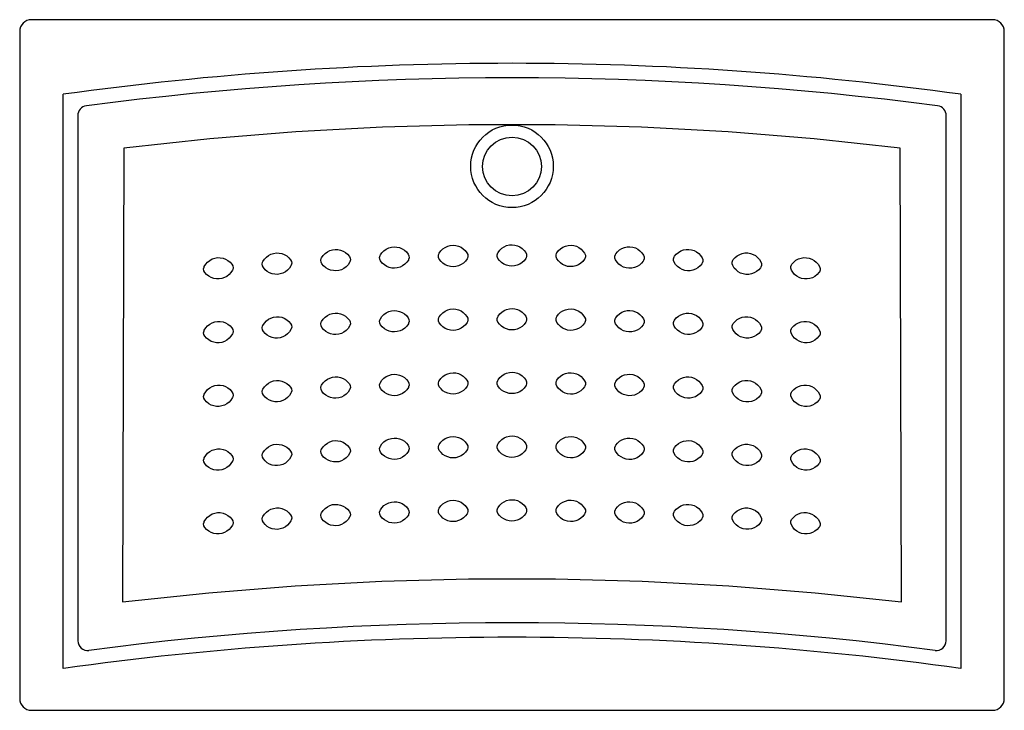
# Model space of a CAD drawing. Header units: millimetres. Extents: x -0.5 to 0.5, y 0 to 0.7.
import ezdxf

# ---------------------------------------------------------------- set-up
doc = ezdxf.new("R2010")
doc.units = ezdxf.units.MM
doc.layers.add('BLOCKS', color=3, linetype='Continuous')

msp = doc.modelspace()

# ---------------------------------------------------------------- linework, layer by layer
at = {"layer": 'BLOCKS'}
for p, q in [((0.49, 0.7042), (-0.49, 0.7042)), ((-0.5021, 0.6921), (-0.5021, 0.0121)), ((0.5021, 0.0121), (0.5021, 0.6921)), ((-0.4576, 0.0427), (-0.4576, 0.6281)), ((0.4576, 0.6281), (0.4576, 0.0427)), ((-0.4428, 0.6064), (-0.4428, 0.071)), ((0.4428, 0.071), (0.4428, 0.6064)), ((-0.3958, 0.5732), (-0.3973, 0.1106)), ((0.3973, 0.1106), (0.3958, 0.5732)), ((-0.49, 0), (0.49, 0))]:
    msp.add_line(p, q, dxfattribs=at)
at = {"layer": 'BLOCKS', "flags": 128}
for points in [[(0.3958, 0.5732), (0.3082, 0.5826), (0.2203, 0.5897), (0.1322, 0.5945), (0.0441, 0.5969), (-0.0441, 0.5969), (-0.1322, 0.5945), (-0.2203, 0.5897), (-0.3082, 0.5826), (-0.3958, 0.5732)], [(-0.1342, 0.4643), (-0.1326, 0.4666), (-0.1306, 0.4686), (-0.1283, 0.4703), (-0.1257, 0.4715), (-0.123, 0.4723), (-0.1202, 0.4726), (-0.1174, 0.4724), (-0.1147, 0.4718), (-0.1121, 0.4707), (-0.1098, 0.4692), (-0.1077, 0.4674), (-0.1059, 0.4652)], [(-0.0742, 0.4661), (-0.0726, 0.4684), (-0.0705, 0.4704), (-0.0682, 0.472), (-0.0656, 0.4732), (-0.0629, 0.4739), (-0.0601, 0.4742), (-0.0573, 0.474), (-0.0546, 0.4733), (-0.052, 0.4722), (-0.0497, 0.4706), (-0.0476, 0.4687), (-0.0459, 0.4665)], [(-0.0142, 0.4669), (-0.0125, 0.4691), (-0.0104, 0.4711), (-0.0081, 0.4727), (-0.0055, 0.4738), (-0.0027, 0.4745), (0.0001, 0.4747), (0.0029, 0.4744), (0.0055, 0.4737), (0.0081, 0.4725), (0.0104, 0.471), (0.0124, 0.469), (0.0141, 0.4668)], [(0.0458, 0.4666), (0.0475, 0.4688), (0.0496, 0.4707), (0.052, 0.4723), (0.0547, 0.4734), (0.0574, 0.474), (0.0602, 0.4742), (0.063, 0.4739), (0.0657, 0.4731), (0.0682, 0.4719), (0.0705, 0.4703), (0.0724, 0.4683), (0.0741, 0.466)], [(0.1058, 0.4653), (0.1076, 0.4675), (0.1097, 0.4694), (0.1121, 0.4708), (0.1148, 0.4719), (0.1175, 0.4725), (0.1203, 0.4726), (0.1231, 0.4722), (0.1258, 0.4714), (0.1283, 0.4702), (0.1305, 0.4685), (0.1325, 0.4665), (0.1341, 0.4642)], [(-0.254, 0.4575), (-0.2525, 0.4599), (-0.2505, 0.4619), (-0.2483, 0.4637), (-0.2458, 0.465), (-0.2431, 0.4659), (-0.2403, 0.4663), (-0.2375, 0.4662), (-0.2348, 0.4657), (-0.2322, 0.4647), (-0.2298, 0.4633), (-0.2276, 0.4615), (-0.2258, 0.4594)], [(-0.1942, 0.4614), (-0.1926, 0.4637), (-0.1906, 0.4658), (-0.1883, 0.4675), (-0.1858, 0.4688), (-0.1831, 0.4696), (-0.1803, 0.47), (-0.1775, 0.4699), (-0.1748, 0.4693), (-0.1722, 0.4682), (-0.1698, 0.4668), (-0.1677, 0.465), (-0.1659, 0.4628)], [(-0.1659, 0.4628), (-0.165, 0.4611), (-0.1648, 0.4592), (-0.1653, 0.4573), (-0.1656, 0.4567)], [(-0.134, 0.4582), (-0.1348, 0.4599), (-0.135, 0.4618), (-0.1345, 0.4637), (-0.1342, 0.4643)], [(-0.1059, 0.4652), (-0.1051, 0.4634), (-0.1049, 0.4615), (-0.1054, 0.4597), (-0.1057, 0.4591)], [(-0.0742, 0.46), (-0.0749, 0.4618), (-0.0751, 0.4637), (-0.0746, 0.4655), (-0.0742, 0.4661)], [(-0.0459, 0.4665), (-0.0452, 0.4648), (-0.045, 0.4628), (-0.0455, 0.461), (-0.0458, 0.4604)], [(-0.0143, 0.4608), (-0.015, 0.4626), (-0.0151, 0.4645), (-0.0146, 0.4663), (-0.0142, 0.4669)], [(0.0141, 0.4668), (0.0148, 0.465), (0.0149, 0.4631), (0.0144, 0.4613), (0.0141, 0.4607)], [(0.0456, 0.4605), (0.0449, 0.4623), (0.0449, 0.4642), (0.0454, 0.466), (0.0458, 0.4666)], [(0.0741, 0.466), (0.0748, 0.4642), (0.0749, 0.4623), (0.0743, 0.4605), (0.074, 0.4599)], [(0.1055, 0.4592), (0.1049, 0.461), (0.1048, 0.4629), (0.1054, 0.4647), (0.1058, 0.4653)], [(0.1341, 0.4642), (0.1347, 0.4624), (0.1348, 0.4605), (0.1342, 0.4587), (0.1338, 0.4581)], [(0.1654, 0.4568), (0.1647, 0.4586), (0.1647, 0.4605), (0.1654, 0.4623), (0.1657, 0.4629)], [(0.1657, 0.4629), (0.1676, 0.4651), (0.1697, 0.4669), (0.1722, 0.4684), (0.1748, 0.4694), (0.1776, 0.4699), (0.1804, 0.47), (0.1832, 0.4696), (0.1858, 0.4687), (0.1883, 0.4674), (0.1905, 0.4657), (0.1924, 0.4637), (0.194, 0.4613)], [(0.2256, 0.4595), (0.2275, 0.4616), (0.2297, 0.4634), (0.2322, 0.4648), (0.2349, 0.4658), (0.2376, 0.4663), (0.2405, 0.4663), (0.2432, 0.4658), (0.2458, 0.4649), (0.2483, 0.4636), (0.2505, 0.4618), (0.2524, 0.4598), (0.2539, 0.4574)], [(-0.3133, 0.4464), (-0.3142, 0.4481), (-0.3145, 0.45), (-0.3141, 0.4519), (-0.3138, 0.4525)], [(-0.3138, 0.4525), (-0.3123, 0.4549), (-0.3104, 0.457), (-0.3082, 0.4588), (-0.3057, 0.4602), (-0.303, 0.4611), (-0.3003, 0.4616), (-0.2975, 0.4615), (-0.2947, 0.461), (-0.2921, 0.4601), (-0.2897, 0.4587), (-0.2875, 0.457), (-0.2856, 0.4549)], [(-0.2856, 0.4549), (-0.2847, 0.4532), (-0.2845, 0.4513), (-0.2848, 0.4495), (-0.2851, 0.4488)], [(-0.2536, 0.4514), (-0.2545, 0.4531), (-0.2547, 0.455), (-0.2543, 0.4569), (-0.254, 0.4575)], [(-0.2254, 0.4533), (-0.2269, 0.4509), (-0.2289, 0.4488), (-0.2311, 0.4471), (-0.2336, 0.4458), (-0.2363, 0.4449), (-0.2391, 0.4445), (-0.2419, 0.4446), (-0.2446, 0.4451), (-0.2472, 0.4461), (-0.2496, 0.4475), (-0.2518, 0.4493), (-0.2536, 0.4514)], [(-0.2258, 0.4594), (-0.2249, 0.4577), (-0.2247, 0.4558), (-0.2251, 0.4539), (-0.2254, 0.4533)], [(-0.1939, 0.4553), (-0.1947, 0.4571), (-0.1949, 0.459), (-0.1945, 0.4608), (-0.1942, 0.4614)], [(-0.1656, 0.4567), (-0.1672, 0.4544), (-0.1691, 0.4523), (-0.1714, 0.4506), (-0.174, 0.4493), (-0.1767, 0.4485), (-0.1795, 0.4481), (-0.1822, 0.4483), (-0.185, 0.4489), (-0.1876, 0.4499), (-0.1899, 0.4513), (-0.1921, 0.4532), (-0.1939, 0.4553)], [(-0.1057, 0.4591), (-0.1074, 0.4568), (-0.1094, 0.4548), (-0.1117, 0.4531), (-0.1142, 0.4519), (-0.117, 0.4511), (-0.1198, 0.4508), (-0.1225, 0.4509), (-0.1253, 0.4516), (-0.1278, 0.4527), (-0.1302, 0.4541), (-0.1323, 0.456), (-0.134, 0.4582)], [(-0.0458, 0.4604), (-0.0475, 0.4581), (-0.0496, 0.4561), (-0.0519, 0.4545), (-0.0545, 0.4533), (-0.0572, 0.4526), (-0.06, 0.4523), (-0.0628, 0.4526), (-0.0655, 0.4532), (-0.068, 0.4544), (-0.0704, 0.4559), (-0.0724, 0.4578), (-0.0742, 0.46)], [(0.0141, 0.4607), (0.0123, 0.4584), (0.0103, 0.4565), (0.0079, 0.4549), (0.0053, 0.4538), (0.0026, 0.4531), (-0.0003, 0.4529), (-0.003, 0.4531), (-0.0057, 0.4539), (-0.0083, 0.455), (-0.0106, 0.4566), (-0.0126, 0.4585), (-0.0143, 0.4608)], [(0.074, 0.4599), (0.0722, 0.4577), (0.0701, 0.4558), (0.0677, 0.4543), (0.0651, 0.4531), (0.0623, 0.4525), (0.0595, 0.4524), (0.0567, 0.4527), (0.0541, 0.4534), (0.0515, 0.4547), (0.0493, 0.4563), (0.0473, 0.4582), (0.0456, 0.4605)], [(0.1338, 0.4581), (0.132, 0.4559), (0.1299, 0.454), (0.1275, 0.4525), (0.1248, 0.4515), (0.1221, 0.4509), (0.1192, 0.4508), (0.1165, 0.4512), (0.1138, 0.452), (0.1113, 0.4532), (0.1091, 0.4549), (0.1071, 0.4569), (0.1055, 0.4592)], [(0.1937, 0.4553), (0.1918, 0.4531), (0.1896, 0.4512), (0.1872, 0.4498), (0.1845, 0.4488), (0.1818, 0.4482), (0.1789, 0.4482), (0.1762, 0.4486), (0.1735, 0.4495), (0.1711, 0.4508), (0.1689, 0.4524), (0.1669, 0.4545), (0.1654, 0.4568)], [(0.194, 0.4613), (0.1946, 0.4595), (0.1946, 0.4576), (0.194, 0.4558), (0.1937, 0.4553)], [(0.2252, 0.4534), (0.2246, 0.4552), (0.2246, 0.4571), (0.2253, 0.4589), (0.2256, 0.4595)], [(0.2534, 0.4513), (0.2516, 0.4492), (0.2493, 0.4474), (0.2469, 0.446), (0.2442, 0.445), (0.2414, 0.4445), (0.2386, 0.4445), (0.2358, 0.445), (0.2332, 0.4459), (0.2308, 0.4472), (0.2286, 0.449), (0.2267, 0.451), (0.2252, 0.4534)], [(0.2539, 0.4574), (0.2545, 0.4556), (0.2544, 0.4537), (0.2538, 0.4519), (0.2534, 0.4513)], [(0.2849, 0.4489), (0.2843, 0.4508), (0.2844, 0.4527), (0.2851, 0.4544), (0.2855, 0.455)], [(0.2855, 0.455), (0.2874, 0.4571), (0.2896, 0.4589), (0.2921, 0.4602), (0.2948, 0.4611), (0.2976, 0.4616), (0.3004, 0.4615), (0.3032, 0.461), (0.3058, 0.4601), (0.3082, 0.4587), (0.3103, 0.4569), (0.3122, 0.4548), (0.3137, 0.4524)], [(0.3137, 0.4524), (0.3142, 0.4506), (0.3142, 0.4487), (0.3135, 0.4469), (0.3131, 0.4464)], [(-0.2851, 0.4488), (-0.2866, 0.4464), (-0.2885, 0.4443), (-0.2907, 0.4425), (-0.2932, 0.4412), (-0.2959, 0.4402), (-0.2987, 0.4398), (-0.3015, 0.4398), (-0.3042, 0.4403), (-0.3068, 0.4412), (-0.3093, 0.4426), (-0.3115, 0.4444), (-0.3133, 0.4464)], [(0.3131, 0.4464), (0.3112, 0.4443), (0.309, 0.4425), (0.3065, 0.4411), (0.3038, 0.4402), (0.301, 0.4398), (0.2982, 0.4398), (0.2954, 0.4403), (0.2928, 0.4413), (0.2904, 0.4427), (0.2882, 0.4444), (0.2864, 0.4466), (0.2849, 0.4489)], [(-0.1942, 0.3964), (-0.1926, 0.3988), (-0.1906, 0.4008), (-0.1883, 0.4025), (-0.1858, 0.4038), (-0.1831, 0.4046), (-0.1803, 0.405), (-0.1775, 0.4049), (-0.1748, 0.4043), (-0.1722, 0.4032), (-0.1698, 0.4018), (-0.1677, 0.4), (-0.1659, 0.3978)], [(-0.1342, 0.3993), (-0.1326, 0.4016), (-0.1306, 0.4036), (-0.1283, 0.4053), (-0.1257, 0.4065), (-0.123, 0.4073), (-0.1202, 0.4076), (-0.1174, 0.4074), (-0.1147, 0.4068), (-0.1121, 0.4057), (-0.1098, 0.4042), (-0.1077, 0.4024), (-0.1059, 0.4002)], [(-0.0742, 0.4011), (-0.0726, 0.4034), (-0.0705, 0.4054), (-0.0682, 0.407), (-0.0656, 0.4082), (-0.0629, 0.4089), (-0.0601, 0.4092), (-0.0573, 0.409), (-0.0546, 0.4083), (-0.052, 0.4072), (-0.0497, 0.4056), (-0.0476, 0.4037), (-0.0459, 0.4015)], [(-0.0143, 0.3958), (-0.015, 0.3976), (-0.0151, 0.3995), (-0.0146, 0.4013), (-0.0142, 0.4019)], [(-0.0142, 0.4019), (-0.0125, 0.4041), (-0.0104, 0.4061), (-0.0081, 0.4077), (-0.0055, 0.4088), (-0.0027, 0.4095), (0.0001, 0.4097), (0.0029, 0.4095), (0.0055, 0.4087), (0.0081, 0.4076), (0.0104, 0.406), (0.0124, 0.404), (0.0141, 0.4018)], [(0.0141, 0.4018), (0.0148, 0.4), (0.0149, 0.3981), (0.0144, 0.3963), (0.0141, 0.3957)], [(0.0458, 0.4016), (0.0475, 0.4038), (0.0496, 0.4058), (0.052, 0.4073), (0.0547, 0.4084), (0.0574, 0.409), (0.0602, 0.4092), (0.063, 0.4089), (0.0657, 0.4081), (0.0682, 0.4069), (0.0705, 0.4053), (0.0724, 0.4033), (0.0741, 0.401)], [(0.1058, 0.4003), (0.1076, 0.4025), (0.1097, 0.4044), (0.1121, 0.4058), (0.1148, 0.4069), (0.1175, 0.4075), (0.1203, 0.4076), (0.1231, 0.4072), (0.1258, 0.4064), (0.1283, 0.4052), (0.1305, 0.4035), (0.1325, 0.4015), (0.1341, 0.3992)], [(0.1657, 0.3979), (0.1676, 0.4001), (0.1697, 0.4019), (0.1722, 0.4034), (0.1748, 0.4044), (0.1776, 0.4049), (0.1804, 0.405), (0.1832, 0.4046), (0.1858, 0.4037), (0.1883, 0.4024), (0.1905, 0.4007), (0.1924, 0.3987), (0.194, 0.3963)], [(-0.3138, 0.3875), (-0.3123, 0.3899), (-0.3104, 0.392), (-0.3082, 0.3938), (-0.3057, 0.3952), (-0.303, 0.3961), (-0.3003, 0.3966), (-0.2975, 0.3965), (-0.2947, 0.3961), (-0.2921, 0.3951), (-0.2897, 0.3938), (-0.2875, 0.392), (-0.2856, 0.3899)], [(-0.2536, 0.3864), (-0.2545, 0.3881), (-0.2547, 0.39), (-0.2543, 0.3919), (-0.254, 0.3925)], [(-0.254, 0.3925), (-0.2525, 0.3949), (-0.2505, 0.397), (-0.2483, 0.3987), (-0.2458, 0.4), (-0.2431, 0.4009), (-0.2403, 0.4013), (-0.2375, 0.4012), (-0.2348, 0.4007), (-0.2322, 0.3997), (-0.2298, 0.3983), (-0.2276, 0.3965), (-0.2258, 0.3944)], [(-0.2258, 0.3944), (-0.2249, 0.3927), (-0.2247, 0.3908), (-0.2251, 0.3889), (-0.2254, 0.3883)], [(-0.1939, 0.3903), (-0.1947, 0.3921), (-0.1949, 0.394), (-0.1945, 0.3958), (-0.1942, 0.3964)], [(-0.1656, 0.3917), (-0.1672, 0.3894), (-0.1691, 0.3873), (-0.1714, 0.3856), (-0.174, 0.3843), (-0.1767, 0.3835), (-0.1795, 0.3832), (-0.1822, 0.3833), (-0.185, 0.3839), (-0.1876, 0.3849), (-0.1899, 0.3863), (-0.1921, 0.3882), (-0.1939, 0.3903)], [(-0.1659, 0.3978), (-0.165, 0.3961), (-0.1648, 0.3942), (-0.1653, 0.3923), (-0.1656, 0.3917)], [(-0.134, 0.3932), (-0.1348, 0.3949), (-0.135, 0.3969), (-0.1345, 0.3987), (-0.1342, 0.3993)], [(-0.1057, 0.3941), (-0.1074, 0.3918), (-0.1094, 0.3898), (-0.1117, 0.3881), (-0.1142, 0.3869), (-0.117, 0.3861), (-0.1198, 0.3858), (-0.1225, 0.3859), (-0.1253, 0.3866), (-0.1278, 0.3877), (-0.1302, 0.3891), (-0.1323, 0.391), (-0.134, 0.3932)], [(-0.1059, 0.4002), (-0.1051, 0.3984), (-0.1049, 0.3965), (-0.1054, 0.3947), (-0.1057, 0.3941)], [(-0.0742, 0.395), (-0.0749, 0.3968), (-0.0751, 0.3987), (-0.0746, 0.4005), (-0.0742, 0.4011)], [(-0.0458, 0.3954), (-0.0475, 0.3931), (-0.0496, 0.3912), (-0.0519, 0.3895), (-0.0545, 0.3883), (-0.0572, 0.3876), (-0.06, 0.3874), (-0.0628, 0.3876), (-0.0655, 0.3883), (-0.068, 0.3894), (-0.0704, 0.3909), (-0.0724, 0.3928), (-0.0742, 0.395)], [(-0.0459, 0.4015), (-0.0452, 0.3998), (-0.045, 0.3978), (-0.0455, 0.396), (-0.0458, 0.3954)], [(0.0141, 0.3957), (0.0123, 0.3935), (0.0103, 0.3915), (0.0079, 0.3899), (0.0053, 0.3888), (0.0026, 0.3881), (-0.0003, 0.3879), (-0.003, 0.3881), (-0.0057, 0.3889), (-0.0083, 0.39), (-0.0106, 0.3916), (-0.0126, 0.3936), (-0.0143, 0.3958)], [(0.0456, 0.3955), (0.0449, 0.3973), (0.0449, 0.3992), (0.0454, 0.401), (0.0458, 0.4016)], [(0.074, 0.3949), (0.0722, 0.3927), (0.0701, 0.3908), (0.0677, 0.3893), (0.0651, 0.3882), (0.0623, 0.3875), (0.0595, 0.3874), (0.0567, 0.3877), (0.0541, 0.3885), (0.0515, 0.3897), (0.0493, 0.3913), (0.0473, 0.3933), (0.0456, 0.3955)], [(0.0741, 0.401), (0.0748, 0.3992), (0.0749, 0.3973), (0.0743, 0.3955), (0.074, 0.3949)], [(0.1055, 0.3942), (0.1049, 0.396), (0.1048, 0.3979), (0.1054, 0.3997), (0.1058, 0.4003)], [(0.1338, 0.3931), (0.132, 0.3909), (0.1299, 0.389), (0.1275, 0.3876), (0.1248, 0.3865), (0.1221, 0.3859), (0.1192, 0.3858), (0.1165, 0.3862), (0.1138, 0.387), (0.1113, 0.3882), (0.1091, 0.3899), (0.1071, 0.3919), (0.1055, 0.3942)], [(0.1341, 0.3992), (0.1347, 0.3974), (0.1348, 0.3955), (0.1342, 0.3937), (0.1338, 0.3931)], [(0.1654, 0.3918), (0.1647, 0.3936), (0.1647, 0.3956), (0.1654, 0.3973), (0.1657, 0.3979)], [(0.1937, 0.3903), (0.1918, 0.3881), (0.1896, 0.3862), (0.1872, 0.3848), (0.1845, 0.3838), (0.1818, 0.3832), (0.1789, 0.3832), (0.1762, 0.3836), (0.1735, 0.3845), (0.1711, 0.3858), (0.1689, 0.3875), (0.1669, 0.3895), (0.1654, 0.3918)], [(0.194, 0.3963), (0.1946, 0.3945), (0.1946, 0.3926), (0.194, 0.3908), (0.1937, 0.3903)], [(0.2252, 0.3884), (0.2246, 0.3902), (0.2246, 0.3921), (0.2253, 0.3939), (0.2256, 0.3945)], [(0.2256, 0.3945), (0.2275, 0.3966), (0.2297, 0.3984), (0.2322, 0.3998), (0.2349, 0.4008), (0.2376, 0.4013), (0.2405, 0.4013), (0.2432, 0.4008), (0.2458, 0.3999), (0.2483, 0.3986), (0.2505, 0.3968), (0.2524, 0.3948), (0.2539, 0.3924)], [(0.2539, 0.3924), (0.2545, 0.3906), (0.2544, 0.3887), (0.2538, 0.3869), (0.2534, 0.3863)], [(0.2855, 0.39), (0.2874, 0.3921), (0.2896, 0.3939), (0.2921, 0.3952), (0.2948, 0.3961), (0.2976, 0.3966), (0.3004, 0.3966), (0.3032, 0.396), (0.3058, 0.3951), (0.3082, 0.3937), (0.3103, 0.3919), (0.3122, 0.3898), (0.3137, 0.3874)], [(-0.3133, 0.3815), (-0.3142, 0.3831), (-0.3145, 0.385), (-0.3141, 0.3869), (-0.3138, 0.3875)], [(-0.2851, 0.3838), (-0.2866, 0.3814), (-0.2885, 0.3793), (-0.2907, 0.3775), (-0.2932, 0.3762), (-0.2959, 0.3752), (-0.2987, 0.3748), (-0.3015, 0.3748), (-0.3042, 0.3753), (-0.3068, 0.3762), (-0.3093, 0.3776), (-0.3115, 0.3794), (-0.3133, 0.3815)], [(-0.2856, 0.3899), (-0.2847, 0.3882), (-0.2845, 0.3863), (-0.2848, 0.3845), (-0.2851, 0.3838)], [(-0.2254, 0.3883), (-0.2269, 0.3859), (-0.2289, 0.3838), (-0.2311, 0.3821), (-0.2336, 0.3808), (-0.2363, 0.3799), (-0.2391, 0.3795), (-0.2419, 0.3796), (-0.2446, 0.3801), (-0.2472, 0.3811), (-0.2496, 0.3825), (-0.2518, 0.3843), (-0.2536, 0.3864)], [(0.2534, 0.3863), (0.2516, 0.3842), (0.2493, 0.3824), (0.2469, 0.381), (0.2442, 0.38), (0.2414, 0.3795), (0.2386, 0.3795), (0.2358, 0.38), (0.2332, 0.3809), (0.2308, 0.3822), (0.2286, 0.384), (0.2267, 0.3861), (0.2252, 0.3884)], [(0.2849, 0.3839), (0.2843, 0.3858), (0.2844, 0.3877), (0.2851, 0.3894), (0.2855, 0.39)], [(0.3131, 0.3814), (0.3112, 0.3793), (0.309, 0.3775), (0.3065, 0.3762), (0.3038, 0.3752), (0.301, 0.3748), (0.2982, 0.3748), (0.2954, 0.3753), (0.2928, 0.3763), (0.2904, 0.3777), (0.2882, 0.3794), (0.2864, 0.3816), (0.2849, 0.3839)], [(0.3137, 0.3874), (0.3142, 0.3856), (0.3142, 0.3837), (0.3135, 0.3819), (0.3131, 0.3814)], [(-0.1342, 0.3343), (-0.1326, 0.3366), (-0.1306, 0.3386), (-0.1283, 0.3403), (-0.1257, 0.3415), (-0.123, 0.3423), (-0.1202, 0.3426), (-0.1174, 0.3425), (-0.1147, 0.3418), (-0.1121, 0.3407), (-0.1098, 0.3393), (-0.1077, 0.3374), (-0.1059, 0.3352)], [(-0.0742, 0.3361), (-0.0726, 0.3384), (-0.0705, 0.3404), (-0.0682, 0.342), (-0.0656, 0.3432), (-0.0629, 0.3439), (-0.0601, 0.3442), (-0.0573, 0.344), (-0.0546, 0.3433), (-0.052, 0.3422), (-0.0497, 0.3407), (-0.0476, 0.3387), (-0.0459, 0.3365)], [(-0.0142, 0.3369), (-0.0125, 0.3392), (-0.0104, 0.3411), (-0.0081, 0.3427), (-0.0055, 0.3438), (-0.0027, 0.3445), (0.0001, 0.3447), (0.0029, 0.3445), (0.0055, 0.3437), (0.0081, 0.3426), (0.0104, 0.341), (0.0124, 0.3391), (0.0141, 0.3368)], [(0.0458, 0.3366), (0.0475, 0.3389), (0.0496, 0.3408), (0.052, 0.3423), (0.0547, 0.3434), (0.0574, 0.344), (0.0602, 0.3442), (0.063, 0.3439), (0.0657, 0.3431), (0.0682, 0.3419), (0.0705, 0.3403), (0.0724, 0.3383), (0.0741, 0.336)], [(0.1058, 0.3353), (0.1076, 0.3375), (0.1097, 0.3394), (0.1121, 0.3409), (0.1148, 0.3419), (0.1175, 0.3425), (0.1203, 0.3426), (0.1231, 0.3423), (0.1258, 0.3414), (0.1283, 0.3402), (0.1305, 0.3385), (0.1325, 0.3365), (0.1341, 0.3342)], [(-0.3138, 0.3225), (-0.3123, 0.3249), (-0.3104, 0.3271), (-0.3082, 0.3288), (-0.3057, 0.3302), (-0.303, 0.3311), (-0.3003, 0.3316), (-0.2975, 0.3316), (-0.2947, 0.3311), (-0.2921, 0.3301), (-0.2897, 0.3288), (-0.2875, 0.327), (-0.2856, 0.3249)], [(-0.254, 0.3275), (-0.2525, 0.3299), (-0.2505, 0.332), (-0.2483, 0.3337), (-0.2458, 0.335), (-0.2431, 0.3359), (-0.2403, 0.3363), (-0.2375, 0.3362), (-0.2348, 0.3357), (-0.2322, 0.3347), (-0.2298, 0.3333), (-0.2276, 0.3315), (-0.2258, 0.3294)], [(-0.1939, 0.3253), (-0.1947, 0.3271), (-0.1949, 0.329), (-0.1945, 0.3308), (-0.1942, 0.3314)], [(-0.1942, 0.3314), (-0.1926, 0.3338), (-0.1906, 0.3358), (-0.1883, 0.3375), (-0.1858, 0.3388), (-0.1831, 0.3396), (-0.1803, 0.34), (-0.1775, 0.3399), (-0.1748, 0.3393), (-0.1722, 0.3383), (-0.1698, 0.3368), (-0.1677, 0.335), (-0.1659, 0.3328)], [(-0.1659, 0.3328), (-0.165, 0.3311), (-0.1648, 0.3292), (-0.1653, 0.3274), (-0.1656, 0.3267)], [(-0.134, 0.3282), (-0.1348, 0.33), (-0.135, 0.3319), (-0.1345, 0.3337), (-0.1342, 0.3343)], [(-0.1059, 0.3352), (-0.1051, 0.3335), (-0.1049, 0.3315), (-0.1054, 0.3297), (-0.1057, 0.3291)], [(-0.0742, 0.33), (-0.0749, 0.3318), (-0.0751, 0.3337), (-0.0746, 0.3355), (-0.0742, 0.3361)], [(-0.0459, 0.3365), (-0.0452, 0.3348), (-0.045, 0.3329), (-0.0455, 0.3311), (-0.0458, 0.3305)], [(-0.0143, 0.3308), (-0.015, 0.3326), (-0.0151, 0.3345), (-0.0146, 0.3363), (-0.0142, 0.3369)], [(0.0141, 0.3368), (0.0148, 0.335), (0.0149, 0.3331), (0.0144, 0.3313), (0.0141, 0.3307)], [(0.0456, 0.3305), (0.0449, 0.3323), (0.0449, 0.3342), (0.0454, 0.336), (0.0458, 0.3366)], [(0.0741, 0.336), (0.0748, 0.3343), (0.0749, 0.3323), (0.0743, 0.3305), (0.074, 0.33)], [(0.1055, 0.3292), (0.1049, 0.331), (0.1048, 0.3329), (0.1054, 0.3347), (0.1058, 0.3353)], [(0.1341, 0.3342), (0.1347, 0.3324), (0.1348, 0.3305), (0.1342, 0.3287), (0.1338, 0.3281)], [(0.1654, 0.3268), (0.1647, 0.3286), (0.1647, 0.3306), (0.1654, 0.3323), (0.1657, 0.3329)], [(0.1657, 0.3329), (0.1676, 0.3351), (0.1697, 0.3369), (0.1722, 0.3384), (0.1748, 0.3394), (0.1776, 0.3399), (0.1804, 0.34), (0.1832, 0.3396), (0.1858, 0.3387), (0.1883, 0.3374), (0.1905, 0.3357), (0.1924, 0.3337), (0.194, 0.3313)], [(0.2256, 0.3295), (0.2275, 0.3316), (0.2297, 0.3334), (0.2322, 0.3348), (0.2349, 0.3358), (0.2376, 0.3363), (0.2405, 0.3363), (0.2432, 0.3358), (0.2458, 0.3349), (0.2483, 0.3336), (0.2505, 0.3319), (0.2524, 0.3298), (0.2539, 0.3274)], [(0.2855, 0.325), (0.2874, 0.3271), (0.2896, 0.3289), (0.2921, 0.3302), (0.2948, 0.3312), (0.2976, 0.3316), (0.3004, 0.3316), (0.3032, 0.3311), (0.3058, 0.3301), (0.3082, 0.3287), (0.3103, 0.3269), (0.3122, 0.3248), (0.3137, 0.3224)], [(-0.3133, 0.3165), (-0.3142, 0.3182), (-0.3145, 0.3201), (-0.3141, 0.3219), (-0.3138, 0.3225)], [(-0.2856, 0.3249), (-0.2847, 0.3232), (-0.2845, 0.3213), (-0.2848, 0.3195), (-0.2851, 0.3189)], [(-0.2536, 0.3214), (-0.2545, 0.3231), (-0.2547, 0.325), (-0.2543, 0.3269), (-0.254, 0.3275)], [(-0.2254, 0.3233), (-0.2269, 0.3209), (-0.2289, 0.3189), (-0.2311, 0.3171), (-0.2336, 0.3158), (-0.2363, 0.3149), (-0.2391, 0.3145), (-0.2419, 0.3146), (-0.2446, 0.3151), (-0.2472, 0.3161), (-0.2496, 0.3175), (-0.2518, 0.3193), (-0.2536, 0.3214)], [(-0.2258, 0.3294), (-0.2249, 0.3277), (-0.2247, 0.3258), (-0.2251, 0.3239), (-0.2254, 0.3233)], [(-0.1656, 0.3267), (-0.1672, 0.3244), (-0.1691, 0.3223), (-0.1714, 0.3206), (-0.174, 0.3194), (-0.1767, 0.3185), (-0.1795, 0.3182), (-0.1822, 0.3183), (-0.185, 0.3189), (-0.1876, 0.3199), (-0.1899, 0.3214), (-0.1921, 0.3232), (-0.1939, 0.3253)], [(-0.1057, 0.3291), (-0.1074, 0.3268), (-0.1094, 0.3248), (-0.1117, 0.3231), (-0.1142, 0.3219), (-0.117, 0.3211), (-0.1198, 0.3208), (-0.1225, 0.321), (-0.1253, 0.3216), (-0.1278, 0.3227), (-0.1302, 0.3242), (-0.1323, 0.326), (-0.134, 0.3282)], [(-0.0458, 0.3305), (-0.0475, 0.3282), (-0.0496, 0.3262), (-0.0519, 0.3246), (-0.0545, 0.3234), (-0.0572, 0.3226), (-0.06, 0.3224), (-0.0628, 0.3226), (-0.0655, 0.3233), (-0.068, 0.3244), (-0.0704, 0.3259), (-0.0724, 0.3278), (-0.0742, 0.33)], [(0.0141, 0.3307), (0.0123, 0.3285), (0.0103, 0.3265), (0.0079, 0.3249), (0.0053, 0.3238), (0.0026, 0.3231), (-0.0003, 0.3229), (-0.003, 0.3232), (-0.0057, 0.3239), (-0.0083, 0.3251), (-0.0106, 0.3266), (-0.0126, 0.3286), (-0.0143, 0.3308)], [(0.074, 0.33), (0.0722, 0.3277), (0.0701, 0.3258), (0.0677, 0.3243), (0.0651, 0.3232), (0.0623, 0.3225), (0.0595, 0.3224), (0.0567, 0.3227), (0.0541, 0.3235), (0.0515, 0.3247), (0.0493, 0.3263), (0.0473, 0.3283), (0.0456, 0.3305)], [(0.1338, 0.3281), (0.132, 0.3259), (0.1299, 0.3241), (0.1275, 0.3226), (0.1248, 0.3215), (0.1221, 0.3209), (0.1192, 0.3208), (0.1165, 0.3212), (0.1138, 0.322), (0.1113, 0.3232), (0.1091, 0.3249), (0.1071, 0.3269), (0.1055, 0.3292)], [(0.1937, 0.3253), (0.1918, 0.3231), (0.1896, 0.3213), (0.1872, 0.3198), (0.1845, 0.3188), (0.1818, 0.3183), (0.1789, 0.3182), (0.1762, 0.3186), (0.1735, 0.3195), (0.1711, 0.3208), (0.1689, 0.3225), (0.1669, 0.3245), (0.1654, 0.3268)], [(0.194, 0.3313), (0.1946, 0.3295), (0.1946, 0.3276), (0.194, 0.3258), (0.1937, 0.3253)], [(0.2252, 0.3234), (0.2246, 0.3252), (0.2246, 0.3272), (0.2253, 0.3289), (0.2256, 0.3295)], [(0.2534, 0.3214), (0.2516, 0.3192), (0.2493, 0.3174), (0.2469, 0.316), (0.2442, 0.315), (0.2414, 0.3146), (0.2386, 0.3145), (0.2358, 0.315), (0.2332, 0.3159), (0.2308, 0.3173), (0.2286, 0.319), (0.2267, 0.3211), (0.2252, 0.3234)], [(0.2539, 0.3274), (0.2545, 0.3256), (0.2544, 0.3237), (0.2538, 0.3219), (0.2534, 0.3214)], [(0.2849, 0.319), (0.2843, 0.3208), (0.2844, 0.3227), (0.2851, 0.3244), (0.2855, 0.325)], [(0.3137, 0.3224), (0.3142, 0.3206), (0.3142, 0.3187), (0.3135, 0.317), (0.3131, 0.3164)], [(-0.2851, 0.3189), (-0.2866, 0.3164), (-0.2885, 0.3143), (-0.2907, 0.3125), (-0.2932, 0.3112), (-0.2959, 0.3103), (-0.2987, 0.3098), (-0.3015, 0.3098), (-0.3042, 0.3103), (-0.3068, 0.3113), (-0.3093, 0.3126), (-0.3115, 0.3144), (-0.3133, 0.3165)], [(0.3131, 0.3164), (0.3112, 0.3143), (0.309, 0.3125), (0.3065, 0.3112), (0.3038, 0.3102), (0.301, 0.3098), (0.2982, 0.3098), (0.2954, 0.3103), (0.2928, 0.3113), (0.2904, 0.3127), (0.2882, 0.3145), (0.2864, 0.3166), (0.2849, 0.319)], [(-0.254, 0.2625), (-0.2525, 0.2649), (-0.2505, 0.267), (-0.2483, 0.2687), (-0.2458, 0.27), (-0.2431, 0.2709), (-0.2403, 0.2713), (-0.2375, 0.2712), (-0.2348, 0.2707), (-0.2322, 0.2697), (-0.2298, 0.2683), (-0.2276, 0.2665), (-0.2258, 0.2644)], [(-0.1942, 0.2664), (-0.1926, 0.2688), (-0.1906, 0.2708), (-0.1883, 0.2725), (-0.1858, 0.2738), (-0.1831, 0.2746), (-0.1803, 0.275), (-0.1775, 0.2749), (-0.1748, 0.2743), (-0.1722, 0.2733), (-0.1698, 0.2718), (-0.1677, 0.27), (-0.1659, 0.2678)], [(-0.1342, 0.2693), (-0.1326, 0.2716), (-0.1306, 0.2736), (-0.1283, 0.2753), (-0.1257, 0.2765), (-0.123, 0.2773), (-0.1202, 0.2776), (-0.1174, 0.2775), (-0.1147, 0.2768), (-0.1121, 0.2758), (-0.1098, 0.2743), (-0.1077, 0.2724), (-0.1059, 0.2702)], [(-0.0742, 0.2711), (-0.0726, 0.2734), (-0.0705, 0.2754), (-0.0682, 0.277), (-0.0656, 0.2782), (-0.0629, 0.279), (-0.0601, 0.2792), (-0.0573, 0.279), (-0.0546, 0.2783), (-0.052, 0.2772), (-0.0497, 0.2757), (-0.0476, 0.2738), (-0.0459, 0.2715)], [(-0.0459, 0.2715), (-0.0452, 0.2698), (-0.045, 0.2679), (-0.0455, 0.2661), (-0.0458, 0.2655)], [(-0.0143, 0.2658), (-0.015, 0.2676), (-0.0151, 0.2695), (-0.0146, 0.2713), (-0.0142, 0.2719)], [(-0.0142, 0.2719), (-0.0125, 0.2742), (-0.0104, 0.2761), (-0.0081, 0.2777), (-0.0055, 0.2788), (-0.0027, 0.2795), (0.0001, 0.2797), (0.0029, 0.2795), (0.0055, 0.2787), (0.0081, 0.2776), (0.0104, 0.276), (0.0124, 0.2741), (0.0141, 0.2718)], [(0.0141, 0.2718), (0.0148, 0.27), (0.0149, 0.2681), (0.0144, 0.2663), (0.0141, 0.2657)], [(0.0456, 0.2655), (0.0449, 0.2673), (0.0449, 0.2692), (0.0454, 0.271), (0.0458, 0.2716)], [(0.0458, 0.2716), (0.0475, 0.2739), (0.0496, 0.2758), (0.052, 0.2773), (0.0547, 0.2784), (0.0574, 0.279), (0.0602, 0.2792), (0.063, 0.2789), (0.0657, 0.2781), (0.0682, 0.2769), (0.0705, 0.2753), (0.0724, 0.2733), (0.0741, 0.271)], [(0.1058, 0.2703), (0.1076, 0.2725), (0.1097, 0.2744), (0.1121, 0.2759), (0.1148, 0.2769), (0.1175, 0.2775), (0.1203, 0.2776), (0.1231, 0.2773), (0.1258, 0.2764), (0.1283, 0.2752), (0.1305, 0.2735), (0.1325, 0.2715), (0.1341, 0.2692)], [(0.1657, 0.2679), (0.1676, 0.2701), (0.1697, 0.2719), (0.1722, 0.2734), (0.1748, 0.2744), (0.1776, 0.2749), (0.1804, 0.275), (0.1832, 0.2746), (0.1858, 0.2737), (0.1883, 0.2724), (0.1905, 0.2707), (0.1924, 0.2687), (0.194, 0.2663)], [(0.2256, 0.2645), (0.2275, 0.2666), (0.2297, 0.2684), (0.2322, 0.2698), (0.2349, 0.2708), (0.2376, 0.2713), (0.2405, 0.2713), (0.2432, 0.2708), (0.2458, 0.2699), (0.2483, 0.2686), (0.2505, 0.2669), (0.2524, 0.2648), (0.2539, 0.2624)], [(-0.3138, 0.2575), (-0.3123, 0.2599), (-0.3104, 0.2621), (-0.3082, 0.2638), (-0.3057, 0.2652), (-0.303, 0.2661), (-0.3003, 0.2666), (-0.2975, 0.2666), (-0.2947, 0.2661), (-0.2921, 0.2651), (-0.2897, 0.2638), (-0.2875, 0.262), (-0.2856, 0.2599)], [(-0.2536, 0.2564), (-0.2545, 0.2581), (-0.2547, 0.2601), (-0.2543, 0.2619), (-0.254, 0.2625)], [(-0.2258, 0.2644), (-0.2249, 0.2627), (-0.2247, 0.2608), (-0.2251, 0.259), (-0.2254, 0.2583)], [(-0.1939, 0.2604), (-0.1947, 0.2621), (-0.1949, 0.264), (-0.1945, 0.2658), (-0.1942, 0.2664)], [(-0.1656, 0.2618), (-0.1672, 0.2594), (-0.1691, 0.2573), (-0.1714, 0.2557), (-0.174, 0.2544), (-0.1767, 0.2535), (-0.1795, 0.2532), (-0.1822, 0.2533), (-0.185, 0.2539), (-0.1876, 0.2549), (-0.1899, 0.2564), (-0.1921, 0.2582), (-0.1939, 0.2604)], [(-0.1659, 0.2678), (-0.165, 0.2661), (-0.1648, 0.2642), (-0.1653, 0.2624), (-0.1656, 0.2618)], [(-0.134, 0.2632), (-0.1348, 0.265), (-0.135, 0.2669), (-0.1345, 0.2687), (-0.1342, 0.2693)], [(-0.1057, 0.2641), (-0.1074, 0.2618), (-0.1094, 0.2598), (-0.1117, 0.2581), (-0.1142, 0.2569), (-0.117, 0.2561), (-0.1198, 0.2558), (-0.1225, 0.256), (-0.1253, 0.2566), (-0.1278, 0.2577), (-0.1302, 0.2592), (-0.1323, 0.261), (-0.134, 0.2632)], [(-0.1059, 0.2702), (-0.1051, 0.2685), (-0.1049, 0.2666), (-0.1054, 0.2647), (-0.1057, 0.2641)], [(-0.0742, 0.265), (-0.0749, 0.2668), (-0.0751, 0.2687), (-0.0746, 0.2705), (-0.0742, 0.2711)], [(-0.0458, 0.2655), (-0.0475, 0.2632), (-0.0496, 0.2612), (-0.0519, 0.2596), (-0.0545, 0.2584), (-0.0572, 0.2576), (-0.06, 0.2574), (-0.0628, 0.2576), (-0.0655, 0.2583), (-0.068, 0.2594), (-0.0704, 0.2609), (-0.0724, 0.2628), (-0.0742, 0.265)], [(0.0141, 0.2657), (0.0123, 0.2635), (0.0103, 0.2615), (0.0079, 0.2599), (0.0053, 0.2588), (0.0026, 0.2581), (-0.0003, 0.2579), (-0.003, 0.2582), (-0.0057, 0.2589), (-0.0083, 0.2601), (-0.0106, 0.2616), (-0.0126, 0.2636), (-0.0143, 0.2658)], [(0.074, 0.265), (0.0722, 0.2627), (0.0701, 0.2608), (0.0677, 0.2593), (0.0651, 0.2582), (0.0623, 0.2575), (0.0595, 0.2574), (0.0567, 0.2577), (0.0541, 0.2585), (0.0515, 0.2597), (0.0493, 0.2613), (0.0473, 0.2633), (0.0456, 0.2655)], [(0.0741, 0.271), (0.0748, 0.2693), (0.0749, 0.2673), (0.0743, 0.2656), (0.074, 0.265)], [(0.1055, 0.2642), (0.1049, 0.266), (0.1048, 0.2679), (0.1054, 0.2697), (0.1058, 0.2703)], [(0.1338, 0.2631), (0.132, 0.2609), (0.1299, 0.2591), (0.1275, 0.2576), (0.1248, 0.2565), (0.1221, 0.2559), (0.1192, 0.2558), (0.1165, 0.2562), (0.1138, 0.257), (0.1113, 0.2583), (0.1091, 0.2599), (0.1071, 0.2619), (0.1055, 0.2642)], [(0.1341, 0.2692), (0.1347, 0.2674), (0.1348, 0.2655), (0.1342, 0.2637), (0.1338, 0.2631)], [(0.1654, 0.2619), (0.1647, 0.2637), (0.1647, 0.2656), (0.1654, 0.2673), (0.1657, 0.2679)], [(0.1937, 0.2603), (0.1918, 0.2581), (0.1896, 0.2563), (0.1872, 0.2548), (0.1845, 0.2538), (0.1818, 0.2533), (0.1789, 0.2532), (0.1762, 0.2536), (0.1735, 0.2545), (0.1711, 0.2558), (0.1689, 0.2575), (0.1669, 0.2595), (0.1654, 0.2619)], [(0.194, 0.2663), (0.1946, 0.2645), (0.1946, 0.2626), (0.194, 0.2609), (0.1937, 0.2603)], [(0.2252, 0.2584), (0.2246, 0.2602), (0.2246, 0.2622), (0.2253, 0.2639), (0.2256, 0.2645)], [(0.2539, 0.2624), (0.2545, 0.2606), (0.2544, 0.2587), (0.2538, 0.2569), (0.2534, 0.2564)], [(0.2855, 0.26), (0.2874, 0.2621), (0.2896, 0.2639), (0.2921, 0.2652), (0.2948, 0.2662), (0.2976, 0.2666), (0.3004, 0.2666), (0.3032, 0.2661), (0.3058, 0.2651), (0.3082, 0.2637), (0.3103, 0.262), (0.3122, 0.2598), (0.3137, 0.2575)], [(-0.3133, 0.2515), (-0.3142, 0.2532), (-0.3145, 0.2551), (-0.3141, 0.2569), (-0.3138, 0.2575)], [(-0.2851, 0.2539), (-0.2866, 0.2515), (-0.2885, 0.2493), (-0.2907, 0.2476), (-0.2932, 0.2462), (-0.2959, 0.2453), (-0.2987, 0.2448), (-0.3015, 0.2448), (-0.3042, 0.2453), (-0.3068, 0.2463), (-0.3093, 0.2476), (-0.3115, 0.2494), (-0.3133, 0.2515)], [(-0.2856, 0.2599), (-0.2847, 0.2582), (-0.2845, 0.2563), (-0.2848, 0.2545), (-0.2851, 0.2539)], [(-0.2254, 0.2583), (-0.2269, 0.256), (-0.2289, 0.2539), (-0.2311, 0.2521), (-0.2336, 0.2508), (-0.2363, 0.2499), (-0.2391, 0.2495), (-0.2419, 0.2496), (-0.2446, 0.2501), (-0.2472, 0.2511), (-0.2496, 0.2525), (-0.2518, 0.2543), (-0.2536, 0.2564)], [(0.2534, 0.2564), (0.2516, 0.2542), (0.2493, 0.2524), (0.2469, 0.251), (0.2442, 0.2501), (0.2414, 0.2496), (0.2386, 0.2495), (0.2358, 0.25), (0.2332, 0.2509), (0.2308, 0.2523), (0.2286, 0.254), (0.2267, 0.2561), (0.2252, 0.2584)], [(0.2849, 0.254), (0.2843, 0.2558), (0.2844, 0.2577), (0.2851, 0.2595), (0.2855, 0.26)], [(0.3131, 0.2514), (0.3112, 0.2493), (0.309, 0.2475), (0.3065, 0.2462), (0.3038, 0.2453), (0.301, 0.2448), (0.2982, 0.2448), (0.2954, 0.2454), (0.2928, 0.2463), (0.2904, 0.2477), (0.2882, 0.2495), (0.2864, 0.2516), (0.2849, 0.254)], [(0.3137, 0.2575), (0.3142, 0.2556), (0.3142, 0.2537), (0.3135, 0.252), (0.3131, 0.2514)], [(-0.1342, 0.2043), (-0.1326, 0.2066), (-0.1306, 0.2087), (-0.1283, 0.2103), (-0.1257, 0.2116), (-0.123, 0.2123), (-0.1202, 0.2126), (-0.1174, 0.2125), (-0.1147, 0.2118), (-0.1121, 0.2108), (-0.1098, 0.2093), (-0.1077, 0.2074), (-0.1059, 0.2052)], [(-0.0742, 0.2061), (-0.0726, 0.2084), (-0.0705, 0.2104), (-0.0682, 0.212), (-0.0656, 0.2132), (-0.0629, 0.214), (-0.0601, 0.2142), (-0.0573, 0.214), (-0.0546, 0.2133), (-0.052, 0.2122), (-0.0497, 0.2107), (-0.0476, 0.2088), (-0.0459, 0.2065)], [(-0.0142, 0.2069), (-0.0125, 0.2092), (-0.0104, 0.2111), (-0.0081, 0.2127), (-0.0055, 0.2139), (-0.0027, 0.2145), (0.0001, 0.2147), (0.0029, 0.2145), (0.0055, 0.2138), (0.0081, 0.2126), (0.0104, 0.211), (0.0124, 0.2091), (0.0141, 0.2068)], [(0.0458, 0.2066), (0.0475, 0.2089), (0.0496, 0.2108), (0.052, 0.2123), (0.0547, 0.2134), (0.0574, 0.2141), (0.0602, 0.2142), (0.063, 0.2139), (0.0657, 0.2131), (0.0682, 0.2119), (0.0705, 0.2103), (0.0724, 0.2083), (0.0741, 0.2061)], [(0.1058, 0.2053), (0.1076, 0.2075), (0.1097, 0.2094), (0.1121, 0.2109), (0.1148, 0.2119), (0.1175, 0.2125), (0.1203, 0.2126), (0.1231, 0.2123), (0.1258, 0.2115), (0.1283, 0.2102), (0.1305, 0.2085), (0.1325, 0.2065), (0.1341, 0.2042)], [(-0.3138, 0.1925), (-0.3123, 0.1949), (-0.3104, 0.1971), (-0.3082, 0.1988), (-0.3057, 0.2002), (-0.303, 0.2011), (-0.3003, 0.2016), (-0.2975, 0.2016), (-0.2947, 0.2011), (-0.2921, 0.2001), (-0.2897, 0.1988), (-0.2875, 0.197), (-0.2856, 0.1949)], [(-0.254, 0.1975), (-0.2525, 0.1999), (-0.2505, 0.202), (-0.2483, 0.2037), (-0.2458, 0.2051), (-0.2431, 0.2059), (-0.2403, 0.2063), (-0.2375, 0.2063), (-0.2348, 0.2057), (-0.2322, 0.2047), (-0.2298, 0.2033), (-0.2276, 0.2015), (-0.2258, 0.1994)], [(-0.1939, 0.1954), (-0.1947, 0.1971), (-0.1949, 0.199), (-0.1945, 0.2008), (-0.1942, 0.2014)], [(-0.1942, 0.2014), (-0.1926, 0.2038), (-0.1906, 0.2058), (-0.1883, 0.2075), (-0.1858, 0.2088), (-0.1831, 0.2097), (-0.1803, 0.21), (-0.1775, 0.2099), (-0.1748, 0.2093), (-0.1722, 0.2083), (-0.1698, 0.2068), (-0.1677, 0.205), (-0.1659, 0.2028)], [(-0.1659, 0.2028), (-0.165, 0.2011), (-0.1648, 0.1992), (-0.1653, 0.1974), (-0.1656, 0.1968)], [(-0.134, 0.1982), (-0.1348, 0.2), (-0.135, 0.2019), (-0.1345, 0.2037), (-0.1342, 0.2043)], [(-0.1059, 0.2052), (-0.1051, 0.2035), (-0.1049, 0.2016), (-0.1054, 0.1997), (-0.1057, 0.1991)], [(-0.0742, 0.2001), (-0.0749, 0.2018), (-0.0751, 0.2037), (-0.0746, 0.2055), (-0.0742, 0.2061)], [(-0.0459, 0.2065), (-0.0452, 0.2048), (-0.045, 0.2029), (-0.0455, 0.2011), (-0.0458, 0.2005)], [(-0.0143, 0.2008), (-0.015, 0.2026), (-0.0151, 0.2045), (-0.0146, 0.2063), (-0.0142, 0.2069)], [(0.0141, 0.2068), (0.0148, 0.2051), (0.0149, 0.2031), (0.0144, 0.2013), (0.0141, 0.2007)], [(0.0456, 0.2006), (0.0449, 0.2023), (0.0449, 0.2043), (0.0454, 0.206), (0.0458, 0.2066)], [(0.0741, 0.2061), (0.0748, 0.2043), (0.0749, 0.2024), (0.0743, 0.2006), (0.074, 0.2)], [(0.1055, 0.1992), (0.1049, 0.201), (0.1048, 0.2029), (0.1054, 0.2047), (0.1058, 0.2053)], [(0.1341, 0.2042), (0.1347, 0.2024), (0.1348, 0.2005), (0.1342, 0.1987), (0.1338, 0.1982)], [(0.1654, 0.1969), (0.1647, 0.1987), (0.1647, 0.2006), (0.1654, 0.2024), (0.1657, 0.2029)], [(0.1657, 0.2029), (0.1676, 0.2051), (0.1697, 0.2069), (0.1722, 0.2084), (0.1748, 0.2094), (0.1776, 0.2099), (0.1804, 0.21), (0.1832, 0.2096), (0.1858, 0.2087), (0.1883, 0.2074), (0.1905, 0.2057), (0.1924, 0.2037), (0.194, 0.2014)], [(0.194, 0.2014), (0.1946, 0.1996), (0.1946, 0.1976), (0.194, 0.1959), (0.1937, 0.1953)], [(0.2256, 0.1995), (0.2275, 0.2016), (0.2297, 0.2034), (0.2322, 0.2048), (0.2349, 0.2058), (0.2376, 0.2063), (0.2405, 0.2063), (0.2432, 0.2059), (0.2458, 0.2049), (0.2483, 0.2036), (0.2505, 0.2019), (0.2524, 0.1998), (0.2539, 0.1974)], [(0.2855, 0.195), (0.2874, 0.1971), (0.2896, 0.1989), (0.2921, 0.2003), (0.2948, 0.2012), (0.2976, 0.2016), (0.3004, 0.2016), (0.3032, 0.2011), (0.3058, 0.2001), (0.3082, 0.1987), (0.3103, 0.197), (0.3122, 0.1949), (0.3137, 0.1925)], [(-0.3133, 0.1865), (-0.3142, 0.1882), (-0.3145, 0.1901), (-0.3141, 0.1919), (-0.3138, 0.1925)], [(-0.2856, 0.1949), (-0.2847, 0.1932), (-0.2845, 0.1913), (-0.2848, 0.1895), (-0.2851, 0.1889)], [(-0.2536, 0.1914), (-0.2545, 0.1932), (-0.2547, 0.1951), (-0.2543, 0.1969), (-0.254, 0.1975)], [(-0.2254, 0.1933), (-0.2269, 0.191), (-0.2289, 0.1889), (-0.2311, 0.1871), (-0.2336, 0.1858), (-0.2363, 0.1849), (-0.2391, 0.1845), (-0.2419, 0.1846), (-0.2446, 0.1851), (-0.2472, 0.1861), (-0.2496, 0.1875), (-0.2518, 0.1893), (-0.2536, 0.1914)], [(-0.2258, 0.1994), (-0.2249, 0.1977), (-0.2247, 0.1958), (-0.2251, 0.194), (-0.2254, 0.1933)], [(-0.1656, 0.1968), (-0.1672, 0.1944), (-0.1691, 0.1924), (-0.1714, 0.1907), (-0.174, 0.1894), (-0.1767, 0.1885), (-0.1795, 0.1882), (-0.1822, 0.1883), (-0.185, 0.1889), (-0.1876, 0.1899), (-0.1899, 0.1914), (-0.1921, 0.1932), (-0.1939, 0.1954)], [(-0.1057, 0.1991), (-0.1074, 0.1968), (-0.1094, 0.1948), (-0.1117, 0.1931), (-0.1142, 0.1919), (-0.117, 0.1911), (-0.1198, 0.1908), (-0.1225, 0.191), (-0.1253, 0.1916), (-0.1278, 0.1927), (-0.1302, 0.1942), (-0.1323, 0.196), (-0.134, 0.1982)], [(-0.0458, 0.2005), (-0.0475, 0.1982), (-0.0496, 0.1962), (-0.0519, 0.1946), (-0.0545, 0.1934), (-0.0572, 0.1926), (-0.06, 0.1924), (-0.0628, 0.1926), (-0.0655, 0.1933), (-0.068, 0.1944), (-0.0704, 0.1959), (-0.0724, 0.1978), (-0.0742, 0.2001)], [(0.0141, 0.2007), (0.0123, 0.1985), (0.0103, 0.1965), (0.0079, 0.195), (0.0053, 0.1938), (0.0026, 0.1931), (-0.0003, 0.1929), (-0.003, 0.1932), (-0.0057, 0.1939), (-0.0083, 0.1951), (-0.0106, 0.1966), (-0.0126, 0.1986), (-0.0143, 0.2008)], [(0.074, 0.2), (0.0722, 0.1977), (0.0701, 0.1958), (0.0677, 0.1943), (0.0651, 0.1932), (0.0623, 0.1926), (0.0595, 0.1924), (0.0567, 0.1927), (0.0541, 0.1935), (0.0515, 0.1947), (0.0493, 0.1963), (0.0473, 0.1983), (0.0456, 0.2006)], [(0.1338, 0.1982), (0.132, 0.196), (0.1299, 0.1941), (0.1275, 0.1926), (0.1248, 0.1915), (0.1221, 0.1909), (0.1192, 0.1908), (0.1165, 0.1912), (0.1138, 0.192), (0.1113, 0.1933), (0.1091, 0.1949), (0.1071, 0.1969), (0.1055, 0.1992)], [(0.1937, 0.1953), (0.1918, 0.1931), (0.1896, 0.1913), (0.1872, 0.1898), (0.1845, 0.1888), (0.1818, 0.1883), (0.1789, 0.1882), (0.1762, 0.1886), (0.1735, 0.1895), (0.1711, 0.1908), (0.1689, 0.1925), (0.1669, 0.1945), (0.1654, 0.1969)], [(0.2252, 0.1934), (0.2246, 0.1953), (0.2246, 0.1972), (0.2253, 0.1989), (0.2256, 0.1995)], [(0.2534, 0.1914), (0.2516, 0.1892), (0.2493, 0.1874), (0.2469, 0.186), (0.2442, 0.1851), (0.2414, 0.1846), (0.2386, 0.1846), (0.2358, 0.185), (0.2332, 0.1859), (0.2308, 0.1873), (0.2286, 0.189), (0.2267, 0.1911), (0.2252, 0.1934)], [(0.2539, 0.1974), (0.2545, 0.1956), (0.2544, 0.1937), (0.2538, 0.1919), (0.2534, 0.1914)], [(0.2849, 0.189), (0.2843, 0.1908), (0.2844, 0.1927), (0.2851, 0.1945), (0.2855, 0.195)], [(0.3137, 0.1925), (0.3142, 0.1906), (0.3142, 0.1887), (0.3135, 0.187), (0.3131, 0.1864)], [(-0.2851, 0.1889), (-0.2866, 0.1865), (-0.2885, 0.1843), (-0.2907, 0.1826), (-0.2932, 0.1812), (-0.2959, 0.1803), (-0.2987, 0.1798), (-0.3015, 0.1798), (-0.3042, 0.1803), (-0.3068, 0.1813), (-0.3093, 0.1826), (-0.3115, 0.1844), (-0.3133, 0.1865)], [(0.3131, 0.1864), (0.3112, 0.1843), (0.309, 0.1825), (0.3065, 0.1812), (0.3038, 0.1803), (0.301, 0.1798), (0.2982, 0.1799), (0.2954, 0.1804), (0.2928, 0.1813), (0.2904, 0.1827), (0.2882, 0.1845), (0.2864, 0.1866), (0.2849, 0.189)], [(-0.3973, 0.1106), (-0.3093, 0.1199), (-0.2211, 0.1269), (-0.1327, 0.1316), (-0.0442, 0.1339), (0.0442, 0.1339), (0.1327, 0.1316), (0.2211, 0.1269), (0.3093, 0.1199), (0.3973, 0.1106)]]:
    msp.add_lwpolyline(points, dxfattribs=at)
at = {"layer": 'BLOCKS'}
for centre, radius in [((0, 0.5547), 0.0421), ((0, 0.5545), 0.03)]:
    msp.add_circle(centre, radius, dxfattribs=at)
for centre, radius, start, end in [((-0.49, 0.6921), 0.0121, 90, 180), ((0.49, 0.6921), 0.0121, 0, 90), ((0, -2.6683), 3.328, 82.097, 97.903), ((0, -2.6683), 3.3132, 82.471, 97.529), ((-0.4328, 0.6064), 0.01, 97.529, 180), ((0.4328, 0.6064), 0.01, 0, 82.471), ((0, -3.2283), 3.3176, 82.5265, 97.4735), ((0, -3.2283), 3.3028, 82.0364, 97.9636), ((-0.4328, 0.071), 0.01, 180, 277.4735), ((0.4328, 0.071), 0.01, 262.5265, 0), ((-0.49, 0.0121), 0.0121, 180, 270), ((0.49, 0.0121), 0.0121, 270, 0)]:
    msp.add_arc(centre, radius, start, end, dxfattribs=at)

doc.saveas('drawing.dxf')
